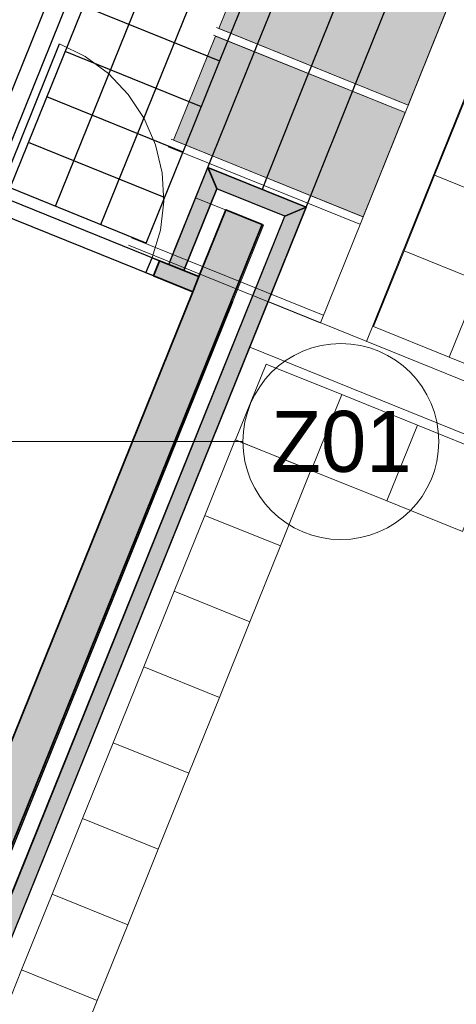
# Model space of a CAD drawing. Header units: millimetres. Extents: x -526411 to -400573, y 47353 to 130199.
# Tile 213 of 256: x -479231 to -476555, y 76331 to 82358. Entities that reach past the tile are written whole.
import ezdxf

# ---------------------------------------------------------------- set-up
doc = ezdxf.new("R2010")
doc.units = ezdxf.units.MM
for name, color, linetype, lineweight in [('01_ALGEMEEN', 7, 'Continuous', 18), ('A-FLOR', 192, 'Continuous', 18), ('HATCH_REACTORS', 7, 'Continuous', 18), ('I-FURN-IDEN', 211, 'Continuous', 18), ('m-pg-03_AI_dwg', 8, 'Continuous', 18)]:
    doc.layers.add(name, color=color, linetype=linetype, lineweight=lineweight)
doc.styles.add('Frutiger_5', font='Frutrg__0.ttf', dxfattribs={"height": 373.143564})

# ---------------------------------------------------------------- blocks, each defined once
blk = doc.blocks.new('m-pg-03_AI_dwg_block 13-638981-3e Verdieping - Percelen telling LI')
at = {"layer": '01_ALGEMEEN', "color": 253, "lineweight": 25}
for p, q in [((-545.31, -144.28), (-533.71, -115.58)), ((-557.75, -175.07), (-546.15, -146.37)), ((-546.15, -146.37), (-545.31, -144.28)), ((-568.65, -202.06), (-557.75, -175.07))]:
    blk.add_line(p, q, dxfattribs=at)
blk = doc.blocks.new('m-pg-03_AI_dwg_block 14-638982-3e Verdieping - Percelen telling LI')
at = {"layer": '01_ALGEMEEN', "color": 253, "lineweight": 25}
blk.add_line((-606.23, -186.87), (-239.28, 721.36), dxfattribs=at)
blk = doc.blocks.new('m-pg-03_AI_dwg_block 16-638984-3e Verdieping - Percelen telling LI')
at = {"layer": '01_ALGEMEEN', "color": 253, "lineweight": 25}
for p, q in [((-510.92, -158.17), (-499.42, -129.42)), ((-511.76, -160.26), (-510.92, -158.17)), ((-523.26, -189), (-511.76, -160.26)), ((-524.53, -192.19), (-523.26, -189))]:
    blk.add_line(p, q, dxfattribs=at)
blk = doc.blocks.new('m-pg-03_AI_dwg_block 17-638985-3e Verdieping - Percelen telling LI')
at = {"layer": '01_ALGEMEEN', "color": 253, "lineweight": 25}
blk.add_line((-613.27, -192.29), (-240.08, 731.4), dxfattribs=at)
blk = doc.blocks.new('m-pg-03_AI_dwg_block 18-638986-3e Verdieping - Percelen telling LI')
at = {"layer": '01_ALGEMEEN', "color": 253, "lineweight": 25}
blk.add_line((-618.03, -190.36), (-246.53, 729.15), dxfattribs=at)
blk = doc.blocks.new('m-pg-03_AI_dwg_block 32-639000-3e Verdieping - Percelen telling LI')
at = {"layer": '01_ALGEMEEN', "color": 253, "lineweight": 25}
blk.add_line((-939.31, -1218.81), (-524.53, -192.19), dxfattribs=at)
blk = doc.blocks.new('m-pg-03_AI_dwg_block 33-639001-3e Verdieping - Percelen telling LI')
at = {"layer": '01_ALGEMEEN', "color": 253, "lineweight": 25}
blk.add_line((-941.81, -1212.95), (-530.41, -194.67), dxfattribs=at)
blk = doc.blocks.new('m-pg-03_AI_dwg_block 244-639212-3e Verdieping - Percelen telling LI')
at = {"layer": '01_ALGEMEEN', "color": 253, "lineweight": 25}
for p, q in [((-486.84, -62.87), (-485.43, -59.35)), ((-498.35, -91.61), (-486.84, -62.87)), ((-499.18, -93.7), (-498.35, -91.61)), ((-510.69, -122.45), (-499.18, -93.7)), ((-523.03, -153.28), (-511.52, -124.54)), ((-511.52, -124.54), (-510.69, -122.45)), ((-523.86, -155.37), (-523.03, -153.28)), ((-535.37, -184.11), (-523.86, -155.37)), ((-536.62, -187.25), (-535.37, -184.11))]:
    blk.add_line(p, q, dxfattribs=at)
blk = doc.blocks.new('m-pg-03_AI_dwg_block 245-639213-3e Verdieping - Percelen telling LI')
at = {"layer": '01_ALGEMEEN', "color": 253, "lineweight": 25}
for p, q in [((-501.47, -56.96), (-500.05, -53.44)), ((-513.07, -85.67), (-501.47, -56.96)), ((-513.91, -87.76), (-513.07, -85.67)), ((-525.51, -116.46), (-513.91, -87.76)), ((-526.35, -118.55), (-525.51, -116.46)), ((-537.95, -147.25), (-526.35, -118.55)), ((-538.79, -149.34), (-537.95, -147.25)), ((-550.39, -178.04), (-538.79, -149.34)), ((-551.68, -181.22), (-550.39, -178.04))]:
    blk.add_line(p, q, dxfattribs=at)
blk = doc.blocks.new('m-pg-03_AI_dwg_block 246-639214-3e Verdieping - Percelen telling LI')
at = {"layer": '01_ALGEMEEN', "color": 253, "lineweight": 25}
for p, q in [((-551.77, -150.58), (-585.99, -136.76)), ((-548.4, -151.94), (-551.77, -150.58))]:
    blk.add_line(p, q, dxfattribs=at)
blk = doc.blocks.new('m-pg-03_AI_dwg_block 247-639215-3e Verdieping - Percelen telling LI')
at = {"layer": '01_ALGEMEEN', "color": 9, "lineweight": 9, "flags": 128}
blk.add_lwpolyline([(-567.08, -206.09), (-564.76, -198.5), (-563.81, -190.63), (-564.26, -182.71), (-566.09, -174.99), (-569.24, -167.71), (-573.63, -161.1), (-579.1, -155.35), (-585.49, -150.66), (-592.61, -147.16)], dxfattribs=at)
blk = doc.blocks.new('m-pg-03_AI_dwg_block 248-639216-3e Verdieping - Percelen telling LI')
at = {"layer": '01_ALGEMEEN', "color": 253, "lineweight": 25}
blk.add_line((-568.65, -202.06), (-606.23, -186.87), dxfattribs=at)
blk = doc.blocks.new('m-pg-03_AI_dwg_block 249-639217-3e Verdieping - Percelen telling LI')
at = {"layer": '01_ALGEMEEN', "color": 253, "lineweight": 25}
blk.add_line((-563.59, -189.53), (-601.16, -174.35), dxfattribs=at)
blk = doc.blocks.new('m-pg-03_AI_dwg_block 250-639218-3e Verdieping - Percelen telling LI')
at = {"layer": '01_ALGEMEEN', "color": 253, "lineweight": 25}
blk.add_line((-558.53, -177), (-596.1, -161.81), dxfattribs=at)
blk = doc.blocks.new('m-pg-03_AI_dwg_block 251-639219-3e Verdieping - Percelen telling LI')
at = {"layer": '01_ALGEMEEN', "color": 253, "lineweight": 25}
for p, q in [((-566.67, -211.11), (-618.03, -190.36)), ((-555.81, -215.49), (-566.67, -211.11))]:
    blk.add_line(p, q, dxfattribs=at)
blk = doc.blocks.new('m-pg-03_AI_dwg_block 252-639220-3e Verdieping - Percelen telling LI')
at = {"layer": '01_ALGEMEEN', "color": 253, "lineweight": 25}
for p, q in [((-564.98, -206.93), (-611.59, -188.11)), ((-562.48, -207.94), (-564.98, -206.93)), ((-558.3, -209.63), (-562.48, -207.94)), ((-554.12, -211.32), (-558.3, -209.63))]:
    blk.add_line(p, q, dxfattribs=at)
blk = doc.blocks.new('m-pg-03_AI_dwg_block 258-639226-3e Verdieping - Percelen telling LI')
at = {"layer": '01_ALGEMEEN', "color": 253, "lineweight": 25}
blk.add_line((-609.5, -188.95), (-592.61, -147.16), dxfattribs=at)
blk = doc.blocks.new('m-pg-03_AI_dwg_block 259-639227-3e Verdieping - Percelen telling LI')
at = {"layer": '01_ALGEMEEN', "color": 253, "lineweight": 25}
for p, q in [((-556.83, -163.12), (-591.04, -149.29)), ((-553.47, -164.48), (-556.83, -163.12))]:
    blk.add_line(p, q, dxfattribs=at)
blk = doc.blocks.new('m-pg-03_AI_dwg_block 260-639228-3e Verdieping - Percelen telling LI')
at = {"layer": '01_ALGEMEEN', "color": 253, "lineweight": 25}
blk.add_line((-524.53, -192.19), (-551.68, -181.22), dxfattribs=at)
blk = doc.blocks.new('m-pg-03_AI_dwg_block 261-639229-3e Verdieping - Percelen telling LI')
at = {"layer": '01_ALGEMEEN', "color": 253, "lineweight": 25}
blk.add_line((-530.41, -194.67), (-549.2, -187.09), dxfattribs=at)
blk = doc.blocks.new('m-pg-03_AI_dwg_block 262-639230-3e Verdieping - Percelen telling LI')
at = {"layer": '01_ALGEMEEN', "color": 253, "lineweight": 25}
for p, q in [((-536.68, -197.01), (-546.7, -192.95)), ((-536.27, -197.17), (-536.68, -197.01))]:
    blk.add_line(p, q, dxfattribs=at)
blk = doc.blocks.new('m-pg-03_AI_dwg_block 263-639231-3e Verdieping - Percelen telling LI')
at = {"layer": '01_ALGEMEEN', "color": 253, "lineweight": 25, "flags": 128}
blk.add_lwpolyline([(-567.08, -206.1), (-564.98, -206.93), (-566.67, -211.11), (-568.75, -210.27)], close=True, dxfattribs=at)
blk = doc.blocks.new('m-pg-03_AI_dwg_block 264-639232-3e Verdieping - Percelen telling LI')
at = {"layer": '01_ALGEMEEN', "color": 253, "lineweight": 25}
for p, q in [((-562.48, -207.95), (-564.98, -206.93)), ((-558.31, -209.64), (-562.48, -207.95))]:
    blk.add_line(p, q, dxfattribs=at)
blk = doc.blocks.new('m-pg-03_AI_dwg_block 265-639233-3e Verdieping - Percelen telling LI')
at = {"layer": '01_ALGEMEEN', "color": 253, "lineweight": 25}
blk.add_line((-558.3, -209.63), (-549.2, -187.09), dxfattribs=at)
blk = doc.blocks.new('m-pg-03_AI_dwg_block 688-639656-3e Verdieping - Percelen telling LI')
at = {"layer": '01_ALGEMEEN', "color": 253, "lineweight": 25}
for p, q in [((-560.6, -203.31), (-551.68, -181.24)), ((-562.48, -207.94), (-560.6, -203.31))]:
    blk.add_line(p, q, dxfattribs=at)
blk = doc.blocks.new('m-pg-03_AI_dwg_block 782-639750-3e Verdieping - Percelen telling LI')
at = {"layer": '01_ALGEMEEN', "color": 253, "lineweight": 25}
blk.add_line((-549.06, -187.13), (-551.55, -181.28), dxfattribs=at)
blk = doc.blocks.new('m-pg-03_AI_dwg_block 1047-640015-3e Verdieping - Percelen telling LI')
at = {"layer": '01_ALGEMEEN', "color": 253, "lineweight": 25}
for p, q in [((-555.81, -215.49), (-555.21, -214.01)), ((-675.6, -511.98), (-555.81, -215.49))]:
    blk.add_line(p, q, dxfattribs=at)
blk = doc.blocks.new('m-pg-03_AI_dwg_block 1048-640016-3e Verdieping - Percelen telling LI')
at = {"layer": '01_ALGEMEEN', "color": 253, "lineweight": 25}
blk.add_line((-828.04, -919.34), (-544.77, -218.22), dxfattribs=at)
blk = doc.blocks.new('m-pg-03_AI_dwg_block 1062-640030-3e Verdieping - Percelen telling LI')
at = {"layer": '01_ALGEMEEN', "color": 253, "lineweight": 25}
blk.add_line((-593.7, -191.93), (-501.59, 36.06), dxfattribs=at)
blk = doc.blocks.new('m-pg-03_AI_dwg_block 1064-640032-3e Verdieping - Percelen telling LI')
at = {"layer": '01_ALGEMEEN', "color": 253, "lineweight": 25}
blk.add_line((-581.17, -197), (-489.09, 30.91), dxfattribs=at)
blk = doc.blocks.new('m-pg-03_AI_dwg_block 1659-640627-3e Verdieping - Percelen telling LI')
at = {"layer": '01_ALGEMEEN', "color": 253, "lineweight": 25}
for p, q in [((-562.48, -207.94), (-551.69, -181.22)), ((-551.69, -181.22), (-549.2, -187.09)), ((-549.2, -187.09), (-558.3, -209.63)), ((-558.31, -209.64), (-562.48, -207.95))]:
    blk.add_line(p, q, dxfattribs=at)
blk = doc.blocks.new('m-pg-03_AI_dwg_block 1660-640628-3e Verdieping - Percelen telling LI')
at = {"layer": '01_ALGEMEEN'}
blk.add_hatch(color=10, dxfattribs=at).paths.add_polyline_path([(-558.31, -209.64), (-549.2, -187.09), (-551.69, -181.22), (-562.48, -207.95), (-562.08, -208.12)], flags=0)
at = {"layer": '01_ALGEMEEN', "color": 133}
for p, q in [((-562.48, -207.94), (-551.69, -181.22)), ((-551.69, -181.22), (-549.2, -187.09)), ((-549.2, -187.09), (-558.3, -209.63)), ((-558.31, -209.64), (-562.48, -207.95))]:
    blk.add_line(p, q, dxfattribs=at)
blk = doc.blocks.new('m-pg-03_AI_dwg_block 1661-640629-3e Verdieping - Percelen telling LI')
at = {"layer": '01_ALGEMEEN', "color": 213, "lineweight": 13}
blk.add_line((-562.48, -207.94), (-551.69, -181.22), dxfattribs=at)
blk = doc.blocks.new('m-pg-03_AI_dwg_block 1662-640630-3e Verdieping - Percelen telling LI')
at = {"layer": '01_ALGEMEEN', "color": 213, "lineweight": 13}
blk.add_line((-549.2, -187.09), (-558.3, -209.63), dxfattribs=at)
blk = doc.blocks.new('m-pg-03_AI_dwg_block 1663-640631-3e Verdieping - Percelen telling LI')
at = {"layer": '01_ALGEMEEN', "color": 213, "lineweight": 13}
blk.add_line((-558.31, -209.64), (-562.48, -207.95), dxfattribs=at)
blk = doc.blocks.new('m-pg-03_AI_dwg_block 1664-640632-3e Verdieping - Percelen telling LI')
at = {"layer": '01_ALGEMEEN', "color": 133}
blk.add_line((-562.48, -207.94), (-551.69, -181.22), dxfattribs=at)
blk = doc.blocks.new('m-pg-03_AI_dwg_block 1665-640633-3e Verdieping - Percelen telling LI')
at = {"layer": '01_ALGEMEEN', "color": 133}
blk.add_line((-549.2, -187.09), (-558.3, -209.63), dxfattribs=at)
blk = doc.blocks.new('m-pg-03_AI_dwg_block 1666-640634-3e Verdieping - Percelen telling LI')
at = {"layer": '01_ALGEMEEN', "color": 133}
blk.add_line((-558.31, -209.64), (-562.48, -207.95), dxfattribs=at)
blk = doc.blocks.new('m-pg-03_AI_dwg_block 1667-640635-3e Verdieping - Percelen telling LI')
at = {"layer": '01_ALGEMEEN', "color": 253, "lineweight": 25}
for p, q in [((-530.41, -194.67), (-549.2, -187.09)), ((-524.55, -192.18), (-530.41, -194.67))]:
    blk.add_line(p, q, dxfattribs=at)
at = {"layer": '01_ALGEMEEN', "color": 253, "lineweight": 25, "flags": 128}
blk.add_lwpolyline([(-549.2, -187.09), (-551.69, -181.22), (-524.55, -192.18)], dxfattribs=at)
blk = doc.blocks.new('m-pg-03_AI_dwg_block 1668-640636-3e Verdieping - Percelen telling LI')
at = {"layer": '01_ALGEMEEN'}
blk.add_hatch(color=10, dxfattribs=at).paths.add_polyline_path([(-530.41, -194.67), (-524.55, -192.18), (-551.69, -181.22), (-549.2, -187.09), (-536.58, -192.18)], flags=0)
at = {"layer": '01_ALGEMEEN', "color": 133}
for p, q in [((-530.41, -194.67), (-549.2, -187.09)), ((-524.55, -192.18), (-530.41, -194.67))]:
    blk.add_line(p, q, dxfattribs=at)
at = {"layer": '01_ALGEMEEN', "color": 133, "flags": 128}
blk.add_lwpolyline([(-549.2, -187.09), (-551.69, -181.22), (-524.55, -192.18)], dxfattribs=at)
blk = doc.blocks.new('m-pg-03_AI_dwg_block 1669-640637-3e Verdieping - Percelen telling LI')
at = {"layer": '01_ALGEMEEN', "color": 213, "lineweight": 13}
blk.add_line((-551.69, -181.22), (-524.55, -192.18), dxfattribs=at)
blk = doc.blocks.new('m-pg-03_AI_dwg_block 1670-640638-3e Verdieping - Percelen telling LI')
at = {"layer": '01_ALGEMEEN', "color": 213, "lineweight": 13}
blk.add_line((-530.41, -194.67), (-549.2, -187.09), dxfattribs=at)
blk = doc.blocks.new('m-pg-03_AI_dwg_block 1671-640639-3e Verdieping - Percelen telling LI')
at = {"layer": '01_ALGEMEEN', "color": 133}
blk.add_line((-551.69, -181.22), (-524.55, -192.18), dxfattribs=at)
blk = doc.blocks.new('m-pg-03_AI_dwg_block 1672-640640-3e Verdieping - Percelen telling LI')
at = {"layer": '01_ALGEMEEN', "color": 133}
blk.add_line((-530.41, -194.67), (-549.2, -187.09), dxfattribs=at)
blk = doc.blocks.new('m-pg-03_AI_dwg_block 1673-640641-3e Verdieping - Percelen telling LI')
at = {"layer": '01_ALGEMEEN', "color": 253, "lineweight": 25, "flags": 128}
blk.add_lwpolyline([(-530.41, -194.67), (-524.55, -192.18), (-939.32, -1218.81), (-941.81, -1212.95)], close=True, dxfattribs=at)
blk = doc.blocks.new('m-pg-03_AI_dwg_block 1674-640642-3e Verdieping - Percelen telling LI')
at = {"layer": '01_ALGEMEEN'}
blk.add_hatch(color=10, dxfattribs=at).paths.add_polyline_path([(-939.32, -1218.81), (-524.55, -192.18), (-530.41, -194.67), (-941.81, -1212.95)], flags=0)
at = {"layer": '01_ALGEMEEN', "color": 133, "flags": 128}
blk.add_lwpolyline([(-530.41, -194.67), (-524.55, -192.18), (-939.32, -1218.81), (-941.81, -1212.95)], close=True, dxfattribs=at)
blk = doc.blocks.new('m-pg-03_AI_dwg_block 1675-640643-3e Verdieping - Percelen telling LI')
at = {"layer": '01_ALGEMEEN', "color": 213, "lineweight": 13}
blk.add_line((-524.55, -192.18), (-939.32, -1218.81), dxfattribs=at)
blk = doc.blocks.new('m-pg-03_AI_dwg_block 1676-640644-3e Verdieping - Percelen telling LI')
at = {"layer": '01_ALGEMEEN', "color": 213, "lineweight": 13}
blk.add_line((-941.81, -1212.95), (-530.41, -194.67), dxfattribs=at)
blk = doc.blocks.new('m-pg-03_AI_dwg_block 1677-640645-3e Verdieping - Percelen telling LI')
at = {"layer": '01_ALGEMEEN', "color": 133}
blk.add_line((-524.55, -192.18), (-939.32, -1218.81), dxfattribs=at)
blk = doc.blocks.new('m-pg-03_AI_dwg_block 1678-640646-3e Verdieping - Percelen telling LI')
at = {"layer": '01_ALGEMEEN', "color": 133}
blk.add_line((-941.81, -1212.95), (-530.41, -194.67), dxfattribs=at)
blk = doc.blocks.new('m-pg-03_AI_dwg_block 1679-640647-3e Verdieping - Percelen telling LI')
at = {"layer": '01_ALGEMEEN', "color": 53, "lineweight": 35}
for p, q in [((-554.12, -211.32), (-546.7, -192.95)), ((-555.81, -215.49), (-554.12, -211.32))]:
    blk.add_line(p, q, dxfattribs=at)
at = {"layer": '01_ALGEMEEN', "color": 53, "lineweight": 35, "flags": 128}
blk.add_lwpolyline([(-546.7, -192.95), (-536.68, -197), (-944.72, -1206.92), (-954.74, -1202.87), (-555.81, -215.49)], dxfattribs=at)
blk = doc.blocks.new('m-pg-03_AI_dwg_block 1680-640648-3e Verdieping - Percelen telling LI')
at = {"layer": '01_ALGEMEEN'}
blk.add_hatch(color=10, dxfattribs=at).paths.add_polyline_path([(-944.72, -1206.92), (-536.68, -197), (-546.7, -192.95), (-954.74, -1202.87)], flags=0)
at = {"layer": '01_ALGEMEEN', "color": 133}
for p, q in [((-554.12, -211.32), (-546.7, -192.95)), ((-555.81, -215.49), (-554.12, -211.32))]:
    blk.add_line(p, q, dxfattribs=at)
at = {"layer": '01_ALGEMEEN', "color": 133, "flags": 128}
blk.add_lwpolyline([(-546.7, -192.95), (-536.68, -197), (-944.72, -1206.92), (-954.74, -1202.87), (-555.81, -215.49)], dxfattribs=at)
blk = doc.blocks.new('m-pg-03_AI_dwg_block 1681-640649-3e Verdieping - Percelen telling LI')
at = {"layer": '01_ALGEMEEN', "color": 133}
blk.add_line((-536.68, -197), (-944.72, -1206.92), dxfattribs=at)
blk = doc.blocks.new('m-pg-03_AI_dwg_block 1682-640650-3e Verdieping - Percelen telling LI')
at = {"layer": '01_ALGEMEEN', "color": 133}
for p, q in [((-554.12, -211.32), (-546.7, -192.95)), ((-555.81, -215.49), (-554.12, -211.32)), ((-954.74, -1202.87), (-555.81, -215.49))]:
    blk.add_line(p, q, dxfattribs=at)
blk = doc.blocks.new('m-pg-03_AI_dwg_block 1683-640651-3e Verdieping - Percelen telling LI')
at = {"layer": '01_ALGEMEEN', "color": 133}
blk.add_line((-546.7, -192.95), (-536.68, -197), dxfattribs=at)
blk = doc.blocks.new('m-pg-03_AI_dwg_block 1689-640657-3e Verdieping - Percelen telling LI')
at = {"layer": '01_ALGEMEEN', "color": 53, "lineweight": 35, "flags": 128}
blk.add_lwpolyline([(-554.12, -211.32), (-555.81, -215.49), (-566.67, -211.11), (-564.98, -206.93)], close=True, dxfattribs=at)
blk = doc.blocks.new('m-pg-03_AI_dwg_block 1690-640658-3e Verdieping - Percelen telling LI')
at = {"layer": '01_ALGEMEEN'}
blk.add_hatch(color=10, dxfattribs=at).paths.add_polyline_path([(-555.81, -215.49), (-554.12, -211.32), (-564.98, -206.93), (-566.67, -211.11)], flags=0)
at = {"layer": '01_ALGEMEEN', "color": 133, "flags": 128}
blk.add_lwpolyline([(-554.12, -211.32), (-555.81, -215.49), (-566.67, -211.11), (-564.98, -206.93)], close=True, dxfattribs=at)
blk = doc.blocks.new('m-pg-03_AI_dwg_block 1691-640659-3e Verdieping - Percelen telling LI')
at = {"layer": '01_ALGEMEEN', "color": 133}
blk.add_line((-555.81, -215.49), (-566.67, -211.11), dxfattribs=at)
blk = doc.blocks.new('m-pg-03_AI_dwg_block 1692-640660-3e Verdieping - Percelen telling LI')
at = {"layer": '01_ALGEMEEN', "color": 133}
blk.add_line((-564.98, -206.93), (-554.12, -211.32), dxfattribs=at)
blk = doc.blocks.new('m-pg-03_AI_dwg_block 1693-640661-3e Verdieping - Percelen telling LI')
at = {"layer": '01_ALGEMEEN', "color": 133}
blk.add_line((-554.12, -211.32), (-555.81, -215.49), dxfattribs=at)
blk = doc.blocks.new('m-pg-03_AI_dwg_block 1694-640662-3e Verdieping - Percelen telling LI')
at = {"layer": '01_ALGEMEEN', "color": 133}
blk.add_line((-566.67, -211.11), (-564.98, -206.93), dxfattribs=at)
blk = doc.blocks.new('m-pg-03_AI_dwg_block 2008-640975-3e Verdieping - Percelen telling LI')
at = {"layer": '01_ALGEMEEN', "color": 133, "flags": 128}
blk.add_lwpolyline([(-535.06, -218.2), (-222.17, -344.64), (-436.67, -876.73), (-749.97, -750.13)], dxfattribs=at)
blk = doc.blocks.new('m-pg-03_AI_dwg_block 2009-640976-3e Verdieping - Percelen telling LI')
at = {"layer": '01_ALGEMEEN', "color": 133, "flags": 128}
blk.add_lwpolyline([(-540.11, -230.74), (-239.75, -352.1), (-444.14, -859.14), (-744.9, -737.61)], dxfattribs=at)
blk = doc.blocks.new('m-pg-03_AI_dwg_block 2005-641148-3e Verdieping - Percelen telling LI')
for name in ['m-pg-03_AI_dwg_block 2008-640975-3e Verdieping - Percelen telling LI', 'm-pg-03_AI_dwg_block 2009-640976-3e Verdieping - Percelen telling LI']:
    blk.add_blockref(name, (0, 0))
blk = doc.blocks.new('m-pg-03_AI_dwg_block 2-641149-3e Verdieping - Percelen telling LI')
for name in ['m-pg-03_AI_dwg_block 2005-641148-3e Verdieping - Percelen telling LI', 'm-pg-03_AI_dwg_block 17-638985-3e Verdieping - Percelen telling LI', 'm-pg-03_AI_dwg_block 18-638986-3e Verdieping - Percelen telling LI', 'm-pg-03_AI_dwg_block 14-638982-3e Verdieping - Percelen telling LI', 'm-pg-03_AI_dwg_block 13-638981-3e Verdieping - Percelen telling LI', 'm-pg-03_AI_dwg_block 16-638984-3e Verdieping - Percelen telling LI', 'm-pg-03_AI_dwg_block 1062-640030-3e Verdieping - Percelen telling LI', 'm-pg-03_AI_dwg_block 1064-640032-3e Verdieping - Percelen telling LI', 'm-pg-03_AI_dwg_block 245-639213-3e Verdieping - Percelen telling LI', 'm-pg-03_AI_dwg_block 244-639212-3e Verdieping - Percelen telling LI', 'm-pg-03_AI_dwg_block 246-639214-3e Verdieping - Percelen telling LI', 'm-pg-03_AI_dwg_block 258-639226-3e Verdieping - Percelen telling LI', 'm-pg-03_AI_dwg_block 247-639215-3e Verdieping - Percelen telling LI', 'm-pg-03_AI_dwg_block 259-639227-3e Verdieping - Percelen telling LI', 'm-pg-03_AI_dwg_block 250-639218-3e Verdieping - Percelen telling LI', 'm-pg-03_AI_dwg_block 249-639217-3e Verdieping - Percelen telling LI', 'm-pg-03_AI_dwg_block 1659-640627-3e Verdieping - Percelen telling LI', 'm-pg-03_AI_dwg_block 1660-640628-3e Verdieping - Percelen telling LI', 'm-pg-03_AI_dwg_block 1661-640629-3e Verdieping - Percelen telling LI', 'm-pg-03_AI_dwg_block 1664-640632-3e Verdieping - Percelen telling LI', 'm-pg-03_AI_dwg_block 688-639656-3e Verdieping - Percelen telling LI', 'm-pg-03_AI_dwg_block 1667-640635-3e Verdieping - Percelen telling LI', 'm-pg-03_AI_dwg_block 1668-640636-3e Verdieping - Percelen telling LI', 'm-pg-03_AI_dwg_block 1669-640637-3e Verdieping - Percelen telling LI', 'm-pg-03_AI_dwg_block 1671-640639-3e Verdieping - Percelen telling LI', 'm-pg-03_AI_dwg_block 260-639228-3e Verdieping - Percelen telling LI', 'm-pg-03_AI_dwg_block 782-639750-3e Verdieping - Percelen telling LI', 'm-pg-03_AI_dwg_block 248-639216-3e Verdieping - Percelen telling LI', 'm-pg-03_AI_dwg_block 265-639233-3e Verdieping - Percelen telling LI', 'm-pg-03_AI_dwg_block 1662-640630-3e Verdieping - Percelen telling LI', 'm-pg-03_AI_dwg_block 1665-640633-3e Verdieping - Percelen telling LI', 'm-pg-03_AI_dwg_block 261-639229-3e Verdieping - Percelen telling LI', 'm-pg-03_AI_dwg_block 1670-640638-3e Verdieping - Percelen telling LI', 'm-pg-03_AI_dwg_block 1672-640640-3e Verdieping - Percelen telling LI', 'm-pg-03_AI_dwg_block 252-639220-3e Verdieping - Percelen telling LI', 'm-pg-03_AI_dwg_block 1673-640641-3e Verdieping - Percelen telling LI', 'm-pg-03_AI_dwg_block 1674-640642-3e Verdieping - Percelen telling LI', 'm-pg-03_AI_dwg_block 1675-640643-3e Verdieping - Percelen telling LI', 'm-pg-03_AI_dwg_block 1677-640645-3e Verdieping - Percelen telling LI', 'm-pg-03_AI_dwg_block 32-639000-3e Verdieping - Percelen telling LI', 'm-pg-03_AI_dwg_block 251-639219-3e Verdieping - Percelen telling LI', 'm-pg-03_AI_dwg_block 1679-640647-3e Verdieping - Percelen telling LI', 'm-pg-03_AI_dwg_block 1680-640648-3e Verdieping - Percelen telling LI', 'm-pg-03_AI_dwg_block 1682-640650-3e Verdieping - Percelen telling LI', 'm-pg-03_AI_dwg_block 33-639001-3e Verdieping - Percelen telling LI', 'm-pg-03_AI_dwg_block 1676-640644-3e Verdieping - Percelen telling LI', 'm-pg-03_AI_dwg_block 1678-640646-3e Verdieping - Percelen telling LI', 'm-pg-03_AI_dwg_block 262-639230-3e Verdieping - Percelen telling LI', 'm-pg-03_AI_dwg_block 1683-640651-3e Verdieping - Percelen telling LI', 'm-pg-03_AI_dwg_block 1681-640649-3e Verdieping - Percelen telling LI', 'm-pg-03_AI_dwg_block 263-639231-3e Verdieping - Percelen telling LI', 'm-pg-03_AI_dwg_block 1689-640657-3e Verdieping - Percelen telling LI', 'm-pg-03_AI_dwg_block 1690-640658-3e Verdieping - Percelen telling LI', 'm-pg-03_AI_dwg_block 1694-640662-3e Verdieping - Percelen telling LI', 'm-pg-03_AI_dwg_block 264-639232-3e Verdieping - Percelen telling LI', 'm-pg-03_AI_dwg_block 1692-640660-3e Verdieping - Percelen telling LI', 'm-pg-03_AI_dwg_block 1663-640631-3e Verdieping - Percelen telling LI', 'm-pg-03_AI_dwg_block 1666-640634-3e Verdieping - Percelen telling LI', 'm-pg-03_AI_dwg_block 1691-640659-3e Verdieping - Percelen telling LI', 'm-pg-03_AI_dwg_block 1693-640661-3e Verdieping - Percelen telling LI', 'm-pg-03_AI_dwg_block 1047-640015-3e Verdieping - Percelen telling LI', 'm-pg-03_AI_dwg_block 1048-640016-3e Verdieping - Percelen telling LI']:
    blk.add_blockref(name, (0, 0))
blk = doc.blocks.new('m-pg-03_AI_dwg_block 2559-641528-3e Verdieping - Percelen telling LI')
at = {"layer": '01_ALGEMEEN', "color": 133, "flags": 128}
blk.add_lwpolyline([(-235.76, -339.14), (-202.95, -257.9), (1518.31, -953.01), (1518.31, 1015.4), (1317.45, 1015.4), (1317.45, 706), (-130.31, 706), (-507.88, -229.19)], dxfattribs=at)
blk = doc.blocks.new('m-pg-03_AI_dwg_block 2586-641555-3e Verdieping - Percelen telling LI')
at = {"layer": '01_ALGEMEEN'}
blk.add_hatch(color=10, dxfattribs=at).paths.add_polyline_path([(-496.39, -164.03), (-484.8, -135.33), (-537.09, -114.21), (-548.68, -142.92), (-497.23, -163.69)], flags=0)
at = {"layer": '01_ALGEMEEN', "color": 133, "flags": 128}
blk.add_lwpolyline([(-484.8, -135.33), (-496.39, -164.03), (-548.68, -142.92), (-537.09, -114.21)], close=True, dxfattribs=at)
blk = doc.blocks.new('m-pg-03_AI_dwg_block 2591-641560-3e Verdieping - Percelen telling LI')
at = {"layer": '01_ALGEMEEN'}
blk.add_hatch(color=10, dxfattribs=at).paths.add_polyline_path([(-508.82, -194.83), (-497.23, -166.12), (-549.52, -145.01), (-561.11, -173.72)], flags=0)
at = {"layer": '01_ALGEMEEN', "color": 133, "flags": 128}
blk.add_lwpolyline([(-497.23, -166.12), (-508.82, -194.83), (-561.11, -173.72), (-549.52, -145.01)], close=True, dxfattribs=at)
blk = doc.blocks.new('m-pg-03_AI_dwg_block 2618-641586-3e Verdieping - Percelen telling LI')
at = {"layer": '01_ALGEMEEN', "color": 133}
blk.add_line((-562.61, -175.54), (-509.72, -196.9), dxfattribs=at)
blk = doc.blocks.new('m-pg-03_AI_dwg_block 2619-641587-3e Verdieping - Percelen telling LI')
at = {"layer": '01_ALGEMEEN', "color": 133}
blk.add_line((-561.77, -173.45), (-508.87, -194.81), dxfattribs=at)
blk = doc.blocks.new('m-pg-03_AI_dwg_block 2620-641588-3e Verdieping - Percelen telling LI')
at = {"layer": '01_ALGEMEEN', "color": 133}
blk.add_line((-572.73, -200.59), (-519.83, -221.95), dxfattribs=at)
blk = doc.blocks.new('m-pg-03_AI_dwg_block 2621-641589-3e Verdieping - Percelen telling LI')
at = {"layer": '01_ALGEMEEN', "color": 133}
blk.add_line((-573.57, -202.68), (-520.68, -224.04), dxfattribs=at)
blk = doc.blocks.new('m-pg-03_AI_dwg_block 2617-641590-3e Verdieping - Percelen telling LI')
for name in ['m-pg-03_AI_dwg_block 2619-641587-3e Verdieping - Percelen telling LI', 'm-pg-03_AI_dwg_block 2618-641586-3e Verdieping - Percelen telling LI', 'm-pg-03_AI_dwg_block 2620-641588-3e Verdieping - Percelen telling LI', 'm-pg-03_AI_dwg_block 2621-641589-3e Verdieping - Percelen telling LI']:
    blk.add_blockref(name, (0, 0))
blk = doc.blocks.new('m-pg-03_AI_dwg_block 2656-641625-3e Verdieping - Percelen telling LI')
at = {"layer": '01_ALGEMEEN', "color": 133}
blk.add_line((-497.23, -166.12), (-550.13, -144.76), dxfattribs=at)
blk = doc.blocks.new('m-pg-03_AI_dwg_block 2657-641626-3e Verdieping - Percelen telling LI')
at = {"layer": '01_ALGEMEEN', "color": 133}
blk.add_line((-496.39, -164.03), (-549.29, -142.67), dxfattribs=at)
blk = doc.blocks.new('m-pg-03_AI_dwg_block 2698-641667-3e Verdieping - Percelen telling LI')
at = {"layer": '01_ALGEMEEN', "color": 133, "flags": 128}
blk.add_lwpolyline([(-229.7, -341.59), (-199.34, -266.4), (1524.84, -962.69), (1524.84, 1015.4), (1317.45, 1015.4), (1317.45, 719.73), (-139.58, 719.73), (-520.61, -224.05)], dxfattribs=at)
blk = doc.blocks.new('m-pg-03_AI_dwg_block 3047-642015-3e Verdieping - Percelen telling LI')
at = {"layer": '01_ALGEMEEN', "color": 9, "lineweight": 9, "flags": 128}
blk.add_lwpolyline([(-489.08, -183.35), (-468.2, -191.79), (-459.77, -170.91), (-480.64, -162.47)], close=True, dxfattribs=at)
blk = doc.blocks.new('m-pg-03_AI_dwg_block 3046-642016-3e Verdieping - Percelen telling LI')
blk.add_blockref('m-pg-03_AI_dwg_block 3047-642015-3e Verdieping - Percelen telling LI', (0, 0))
blk = doc.blocks.new('m-pg-03_AI_dwg_block 3049-642017-3e Verdieping - Percelen telling LI')
at = {"layer": '01_ALGEMEEN', "color": 9, "lineweight": 9, "flags": 128}
blk.add_lwpolyline([(-497.51, -204.23), (-476.64, -212.66), (-468.2, -191.79), (-489.08, -183.35)], close=True, dxfattribs=at)
blk = doc.blocks.new('m-pg-03_AI_dwg_block 3048-642018-3e Verdieping - Percelen telling LI')
blk.add_blockref('m-pg-03_AI_dwg_block 3049-642017-3e Verdieping - Percelen telling LI', (0, 0))
blk = doc.blocks.new('m-pg-03_AI_dwg_block 3051-642019-3e Verdieping - Percelen telling LI')
at = {"layer": '01_ALGEMEEN', "color": 9, "lineweight": 9, "flags": 128}
blk.add_lwpolyline([(-505.95, -225.1), (-485.07, -233.54), (-476.64, -212.66), (-497.51, -204.23)], close=True, dxfattribs=at)
blk = doc.blocks.new('m-pg-03_AI_dwg_block 3050-642020-3e Verdieping - Percelen telling LI')
blk.add_blockref('m-pg-03_AI_dwg_block 3051-642019-3e Verdieping - Percelen telling LI', (0, 0))
blk = doc.blocks.new('m-pg-03_AI_dwg_block 3053-642021-3e Verdieping - Percelen telling LI')
at = {"layer": '01_ALGEMEEN', "color": 9, "lineweight": 9, "flags": 128}
blk.add_lwpolyline([(-485.07, -233.54), (-464.19, -241.97), (-455.76, -221.09), (-476.64, -212.66)], close=True, dxfattribs=at)
blk = doc.blocks.new('m-pg-03_AI_dwg_block 3052-642022-3e Verdieping - Percelen telling LI')
blk.add_blockref('m-pg-03_AI_dwg_block 3053-642021-3e Verdieping - Percelen telling LI', (0, 0))
blk = doc.blocks.new('m-pg-03_AI_dwg_block 4159-643127-3e Verdieping - Percelen telling LI')
at = {"layer": '01_ALGEMEEN', "color": 9, "lineweight": 9, "flags": 128}
blk.add_lwpolyline([(-472.97, -260.71), (-493.85, -252.28), (-502.28, -273.16), (-481.4, -281.59)], close=True, dxfattribs=at)
blk = doc.blocks.new('m-pg-03_AI_dwg_block 4158-643128-3e Verdieping - Percelen telling LI')
blk.add_blockref('m-pg-03_AI_dwg_block 4159-643127-3e Verdieping - Percelen telling LI', (0, 0))
blk = doc.blocks.new('m-pg-03_AI_dwg_block 4161-643129-3e Verdieping - Percelen telling LI')
at = {"layer": '01_ALGEMEEN', "color": 9, "lineweight": 9, "flags": 128}
blk.add_lwpolyline([(-493.85, -252.28), (-514.73, -243.85), (-523.16, -264.73), (-502.28, -273.16)], close=True, dxfattribs=at)
blk = doc.blocks.new('m-pg-03_AI_dwg_block 4160-643130-3e Verdieping - Percelen telling LI')
blk.add_blockref('m-pg-03_AI_dwg_block 4161-643129-3e Verdieping - Percelen telling LI', (0, 0))
blk = doc.blocks.new('m-pg-03_AI_dwg_block 4163-643131-3e Verdieping - Percelen telling LI')
at = {"layer": '01_ALGEMEEN', "color": 9, "lineweight": 9, "flags": 128}
blk.add_lwpolyline([(-514.73, -243.84), (-535.61, -235.42), (-544.03, -256.29), (-523.15, -264.72)], close=True, dxfattribs=at)
blk = doc.blocks.new('m-pg-03_AI_dwg_block 4162-643132-3e Verdieping - Percelen telling LI')
blk.add_blockref('m-pg-03_AI_dwg_block 4163-643131-3e Verdieping - Percelen telling LI', (0, 0))
blk = doc.blocks.new('m-pg-03_AI_dwg_block 4189-643157-3e Verdieping - Percelen telling LI')
at = {"layer": '01_ALGEMEEN', "color": 9, "lineweight": 9, "flags": 128}
blk.add_lwpolyline([(-523.21, -264.68), (-544.09, -256.26), (-552.51, -277.14), (-531.63, -285.56)], close=True, dxfattribs=at)
blk = doc.blocks.new('m-pg-03_AI_dwg_block 4188-643158-3e Verdieping - Percelen telling LI')
blk.add_blockref('m-pg-03_AI_dwg_block 4189-643157-3e Verdieping - Percelen telling LI', (0, 0))
blk = doc.blocks.new('m-pg-03_AI_dwg_block 4191-643159-3e Verdieping - Percelen telling LI')
at = {"layer": '01_ALGEMEEN', "color": 9, "lineweight": 9, "flags": 128}
blk.add_lwpolyline([(-531.63, -285.56), (-552.51, -277.14), (-560.94, -298.01), (-540.06, -306.44)], close=True, dxfattribs=at)
blk = doc.blocks.new('m-pg-03_AI_dwg_block 4190-643160-3e Verdieping - Percelen telling LI')
blk.add_blockref('m-pg-03_AI_dwg_block 4191-643159-3e Verdieping - Percelen telling LI', (0, 0))
blk = doc.blocks.new('m-pg-03_AI_dwg_block 4193-643161-3e Verdieping - Percelen telling LI')
at = {"layer": '01_ALGEMEEN', "color": 9, "lineweight": 9, "flags": 128}
blk.add_lwpolyline([(-540.06, -306.44), (-560.94, -298.01), (-569.37, -318.89), (-548.49, -327.32)], close=True, dxfattribs=at)
blk = doc.blocks.new('m-pg-03_AI_dwg_block 4192-643162-3e Verdieping - Percelen telling LI')
blk.add_blockref('m-pg-03_AI_dwg_block 4193-643161-3e Verdieping - Percelen telling LI', (0, 0))
blk = doc.blocks.new('m-pg-03_AI_dwg_block 4195-643163-3e Verdieping - Percelen telling LI')
at = {"layer": '01_ALGEMEEN', "color": 9, "lineweight": 9, "flags": 128}
blk.add_lwpolyline([(-548.49, -327.32), (-569.37, -318.89), (-577.79, -339.77), (-556.91, -348.2)], close=True, dxfattribs=at)
blk = doc.blocks.new('m-pg-03_AI_dwg_block 4194-643164-3e Verdieping - Percelen telling LI')
blk.add_blockref('m-pg-03_AI_dwg_block 4195-643163-3e Verdieping - Percelen telling LI', (0, 0))
blk = doc.blocks.new('m-pg-03_AI_dwg_block 4197-643165-3e Verdieping - Percelen telling LI')
at = {"layer": '01_ALGEMEEN', "color": 9, "lineweight": 9, "flags": 128}
blk.add_lwpolyline([(-556.91, -348.2), (-577.79, -339.77), (-586.22, -360.65), (-565.34, -369.08)], close=True, dxfattribs=at)
blk = doc.blocks.new('m-pg-03_AI_dwg_block 4196-643166-3e Verdieping - Percelen telling LI')
blk.add_blockref('m-pg-03_AI_dwg_block 4197-643165-3e Verdieping - Percelen telling LI', (0, 0))
blk = doc.blocks.new('m-pg-03_AI_dwg_block 4199-643167-3e Verdieping - Percelen telling LI')
at = {"layer": '01_ALGEMEEN', "color": 9, "lineweight": 9, "flags": 128}
blk.add_lwpolyline([(-565.34, -369.08), (-586.22, -360.65), (-594.65, -381.53), (-573.77, -389.96)], close=True, dxfattribs=at)
blk = doc.blocks.new('m-pg-03_AI_dwg_block 4198-643168-3e Verdieping - Percelen telling LI')
blk.add_blockref('m-pg-03_AI_dwg_block 4199-643167-3e Verdieping - Percelen telling LI', (0, 0))
blk = doc.blocks.new('m-pg-03_AI_dwg_block 4201-643169-3e Verdieping - Percelen telling LI')
at = {"layer": '01_ALGEMEEN', "color": 9, "lineweight": 9, "flags": 128}
blk.add_lwpolyline([(-573.77, -389.96), (-594.65, -381.53), (-603.07, -402.41), (-582.19, -410.84)], close=True, dxfattribs=at)
blk = doc.blocks.new('m-pg-03_AI_dwg_block 4200-643170-3e Verdieping - Percelen telling LI')
blk.add_blockref('m-pg-03_AI_dwg_block 4201-643169-3e Verdieping - Percelen telling LI', (0, 0))
blk = doc.blocks.new('m-pg-03_AI_dwg_block 4203-643171-3e Verdieping - Percelen telling LI')
at = {"layer": '01_ALGEMEEN', "color": 9, "lineweight": 9, "flags": 128}
blk.add_lwpolyline([(-582.19, -410.84), (-603.07, -402.41), (-611.5, -423.29), (-590.62, -431.72)], close=True, dxfattribs=at)
blk = doc.blocks.new('m-pg-03_AI_dwg_block 4202-643172-3e Verdieping - Percelen telling LI')
blk.add_blockref('m-pg-03_AI_dwg_block 4203-643171-3e Verdieping - Percelen telling LI', (0, 0))
blk = doc.blocks.new('m-pg-03_AI_dwg_block 7573-646542-3e Verdieping - Percelen telling LI')
at = {"layer": 'HATCH_REACTORS', "color": 133, "flags": 128}
blk.add_lwpolyline([(-484.8, -135.33), (-496.39, -164.03), (-548.68, -142.92), (-537.09, -114.21)], close=True, dxfattribs=at)
blk = doc.blocks.new('m-pg-03_AI_dwg_block 7578-646547-3e Verdieping - Percelen telling LI')
at = {"layer": 'HATCH_REACTORS', "color": 133, "flags": 128}
blk.add_lwpolyline([(-497.23, -166.12), (-508.82, -194.83), (-561.11, -173.72), (-549.52, -145.01)], close=True, dxfattribs=at)
blk = doc.blocks.new('m-pg-03_AI_dwg-638970-3e Verdieping - Percelen telling LI')
for name in ['m-pg-03_AI_dwg_block 2-641149-3e Verdieping - Percelen telling LI', 'm-pg-03_AI_dwg_block 2698-641667-3e Verdieping - Percelen telling LI', 'm-pg-03_AI_dwg_block 2559-641528-3e Verdieping - Percelen telling LI', 'm-pg-03_AI_dwg_block 2586-641555-3e Verdieping - Percelen telling LI', 'm-pg-03_AI_dwg_block 7573-646542-3e Verdieping - Percelen telling LI', 'm-pg-03_AI_dwg_block 2657-641626-3e Verdieping - Percelen telling LI', 'm-pg-03_AI_dwg_block 2591-641560-3e Verdieping - Percelen telling LI', 'm-pg-03_AI_dwg_block 7578-646547-3e Verdieping - Percelen telling LI', 'm-pg-03_AI_dwg_block 2656-641625-3e Verdieping - Percelen telling LI', 'm-pg-03_AI_dwg_block 3046-642016-3e Verdieping - Percelen telling LI', 'm-pg-03_AI_dwg_block 2617-641590-3e Verdieping - Percelen telling LI', 'm-pg-03_AI_dwg_block 3048-642018-3e Verdieping - Percelen telling LI', 'm-pg-03_AI_dwg_block 3050-642020-3e Verdieping - Percelen telling LI', 'm-pg-03_AI_dwg_block 3052-642022-3e Verdieping - Percelen telling LI', 'm-pg-03_AI_dwg_block 4162-643132-3e Verdieping - Percelen telling LI', 'm-pg-03_AI_dwg_block 4160-643130-3e Verdieping - Percelen telling LI', 'm-pg-03_AI_dwg_block 4158-643128-3e Verdieping - Percelen telling LI', 'm-pg-03_AI_dwg_block 4188-643158-3e Verdieping - Percelen telling LI', 'm-pg-03_AI_dwg_block 4190-643160-3e Verdieping - Percelen telling LI', 'm-pg-03_AI_dwg_block 4192-643162-3e Verdieping - Percelen telling LI', 'm-pg-03_AI_dwg_block 4194-643164-3e Verdieping - Percelen telling LI', 'm-pg-03_AI_dwg_block 4196-643166-3e Verdieping - Percelen telling LI', 'm-pg-03_AI_dwg_block 4198-643168-3e Verdieping - Percelen telling LI', 'm-pg-03_AI_dwg_block 4200-643170-3e Verdieping - Percelen telling LI', 'm-pg-03_AI_dwg_block 4202-643172-3e Verdieping - Percelen telling LI']:
    blk.add_blockref(name, (0, 0))
blk = doc.blocks.new('00_KU_meubel_tag - 00_KU_meubel_tag-3198169-3e Verdieping - Percelen telling LI')
at = {"layer": 'I-FURN-IDEN'}
blk.add_circle((0, 0), 3, dxfattribs=at)
for start, end in [(360, 180), (180, 360)]:
    blk.add_arc((0, 0), 3, start, end, dxfattribs=at)

msp = doc.modelspace()

# ---------------------------------------------------------------- linework, layer by layer
at = {"layer": 'A-FLOR'}
for p, q in [((-478152.3, 81268.1), (-473175, 93589.4)), ((-477735.8, 81099.7), (-478152.3, 81268.1)), ((-486235.1, 60063.6), (-477735.8, 81099.7))]:
    msp.add_line(p, q, dxfattribs=at)
at = {"layer": 'I-FURN-IDEN'}
msp.add_line((-480402.2, 79775.5), (-477862.2, 79775.5), dxfattribs=at)

# ---------------------------------------------------------------- block references
at = {"layer": 'I-FURN-IDEN', "xscale": 199.9999999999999, "yscale": 199.9999999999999, "zscale": 199.9999999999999}
msp.add_blockref('00_KU_meubel_tag - 00_KU_meubel_tag-3198169-3e Verdieping - Percelen telling LI', (-477262.2, 79775.5), dxfattribs=at)
at = {"layer": 'm-pg-03_AI_dwg', "color": 133, "xscale": 22.2068924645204, "yscale": 22.2068924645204, "zscale": 22.2068924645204}
msp.add_blockref('m-pg-03_AI_dwg-638970-3e Verdieping - Percelen telling LI', (-465826.5, 85478), dxfattribs=at)

# ---------------------------------------------------------------- texts
at = {"layer": 'I-FURN-IDEN', "insert": (-477259.1, 79963.5), "char_height": 373.14, "width": 1044, "attachment_point": 2, "line_spacing_factor": 1.017696, "style": 'Frutiger_5'}
msp.add_mtext('Z01', dxfattribs=at)

doc.saveas('drawing.dxf')
